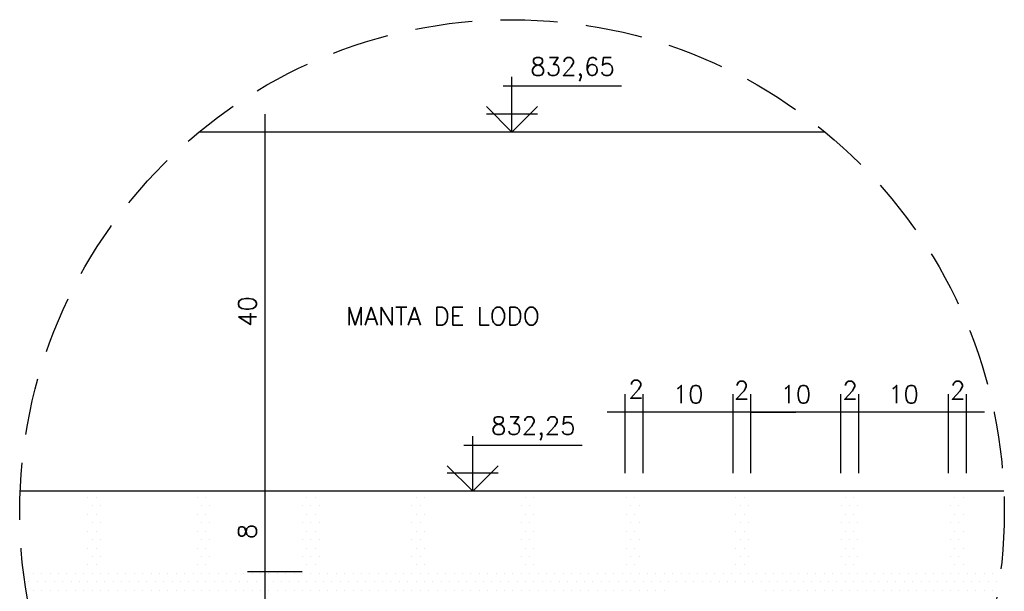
# Model space of a CAD drawing. Extents: x 7166 to 11954, y 4469 to 7025.
# Tile 9 of 9: x 11844 to 11954, y 5061 to 5125. Entities that reach past the tile are written whole.
import ezdxf

# ---------------------------------------------------------------- set-up
doc = ezdxf.new("R2010")
doc.units = 0
doc.header["$LTSCALE"] = 0.1
doc.header["$MEASUREMENT"] = 0
doc.linetypes.add('HIDDEN', pattern=[9.525, 6.35, -3.175])
doc.layers.get('0').update_dxf_attribs({"linetype": 'CONTINUOUS'})
doc.layers.get('DEFPOINTS').update_dxf_attribs({"color": 200, "linetype": 'CONTINUOUS'})
for name, color, linetype in [('CONCRETO', 3, 'CONTINUOUS'), ('DIM', 7, 'CONTINUOUS'), ('ELEVAÇÃO', 2, 'CONTINUOUS'), ('LFINA', 3, 'CONTINUOUS'), ('LIMHATRA', 2, 'HIDDEN'), ('PAREDE4', 3, 'CONTINUOUS'), ('TEXTO', 2, 'CONTINUOUS')]:
    doc.layers.add(name, color=color, linetype=linetype)
doc.styles.add('ROMANS', font='ROMANS.shx')
doc.dimstyles.new('DIM50', dxfattribs={"dimscale": 0, "dimtxt": 10, "dimasz": 20, "dimexe": 10, "dimexo": 10, "dimgap": 2.5, "dimtad": 1, "dimdec": 0, "dimtxsty": 'ROMANS', "dimblk": 'ARCHTICK', "dimblk1": 'DOTSMALL', "dimblk2": 'DOTSMALL', "dimsah": 1, "dimcen": 2.5, "dimdle": 10, "dimclrd": 7, "dimclre": 7, "dimclrt": 2, "dimazin": 3, "dimtfac": 1, "dimtdec": 0, "dimtmove": 0, "dimatfit": 3})

# ---------------------------------------------------------------- blocks, each defined once
blk = doc.blocks.new('*D35')
at = {"color": 7, "linetype": 'BYBLOCK'}
for p, q in [((11965.74, 5217.09), (11965.74, 5225.87)), ((11967.74, 5217.09), (11967.74, 5225.87)), ((11969.74, 5223.87), (11963.74, 5223.87))]:
    blk.add_line(p, q, dxfattribs=at)
at = {"layer": 'DEFPOINTS', "color": 0, "linetype": 'BYBLOCK'}
for p in [(11965.74, 5223.87), (11965.74, 5215.09), (11967.74, 5215.09)]:
    blk.add_point(p, dxfattribs=at)
at = {"color": 2, "linetype": 'BYBLOCK', "insert": (11966.78, 5226.32), "char_height": 2, "attachment_point": 5, "style": 'ROMANS'}
blk.add_mtext('2', dxfattribs=at)
blk = doc.blocks.new('_ARCHTICK')
blk = doc.blocks.new('_DOTSMALL')
blk = doc.blocks.new('*D36')
at = {"color": 7, "linetype": 'BYBLOCK'}
for p, q in [((11955.74, 5217.09), (11955.74, 5225.87)), ((11965.74, 5217.09), (11965.74, 5225.87)), ((11967.74, 5223.87), (11953.74, 5223.87))]:
    blk.add_line(p, q, dxfattribs=at)
at = {"layer": 'DEFPOINTS', "color": 0, "linetype": 'BYBLOCK'}
for p in [(11955.74, 5223.87), (11955.74, 5215.09), (11965.74, 5215.09)]:
    blk.add_point(p, dxfattribs=at)
at = {"color": 2, "linetype": 'BYBLOCK', "insert": (11960.74, 5225.87), "char_height": 2, "attachment_point": 5, "style": 'ROMANS'}
blk.add_mtext('10', dxfattribs=at)
blk = doc.blocks.new('*D37')
at = {"color": 7, "linetype": 'BYBLOCK'}
for p, q in [((11953.74, 5217.09), (11953.74, 5225.87)), ((11955.74, 5217.09), (11955.74, 5225.87)), ((11953.74, 5223.87), (11948.74, 5223.87)), ((11955.74, 5223.87), (11953.74, 5223.87)), ((11955.74, 5223.87), (11953.74, 5223.87)), ((11955.74, 5223.87), (11960.74, 5223.87))]:
    blk.add_line(p, q, dxfattribs=at)
at = {"layer": 'DEFPOINTS', "color": 0, "linetype": 'BYBLOCK'}
for p in [(11953.74, 5223.87), (11953.74, 5215.09), (11955.74, 5215.09)]:
    blk.add_point(p, dxfattribs=at)
at = {"color": 2, "linetype": 'BYBLOCK', "insert": (11954.71, 5226.32), "char_height": 2, "attachment_point": 5, "style": 'ROMANS'}
blk.add_mtext('2', dxfattribs=at)
blk = doc.blocks.new('*D38')
at = {"color": 7, "linetype": 'BYBLOCK'}
for p, q in [((11943.74, 5217.09), (11943.74, 5225.87)), ((11953.74, 5217.09), (11953.74, 5225.87)), ((11955.74, 5223.87), (11941.74, 5223.87))]:
    blk.add_line(p, q, dxfattribs=at)
at = {"layer": 'DEFPOINTS', "color": 0, "linetype": 'BYBLOCK'}
for p in [(11943.74, 5223.87), (11943.74, 5215.09), (11953.74, 5215.09)]:
    blk.add_point(p, dxfattribs=at)
at = {"color": 2, "linetype": 'BYBLOCK', "insert": (11948.74, 5225.87), "char_height": 2, "attachment_point": 5, "style": 'ROMANS'}
blk.add_mtext('10', dxfattribs=at)
blk = doc.blocks.new('*D39')
at = {"color": 7, "linetype": 'BYBLOCK'}
for p, q in [((11941.74, 5217.09), (11941.74, 5225.87)), ((11943.74, 5217.09), (11943.74, 5225.87)), ((11945.74, 5223.87), (11939.74, 5223.87))]:
    blk.add_line(p, q, dxfattribs=at)
at = {"layer": 'DEFPOINTS', "color": 0, "linetype": 'BYBLOCK'}
for p in [(11941.74, 5223.87), (11941.74, 5215.09), (11943.74, 5215.09)]:
    blk.add_point(p, dxfattribs=at)
at = {"color": 2, "linetype": 'BYBLOCK', "insert": (11942.94, 5226.44), "char_height": 2, "attachment_point": 5, "style": 'ROMANS'}
blk.add_mtext('2', dxfattribs=at)
blk = doc.blocks.new('*D40')
at = {"color": 7, "linetype": 'BYBLOCK'}
for p, q in [((11965.74, 5217.09), (11965.74, 5225.87)), ((11967.74, 5217.09), (11967.74, 5225.87)), ((11969.74, 5223.87), (11963.74, 5223.87))]:
    blk.add_line(p, q, dxfattribs=at)
at = {"layer": 'DEFPOINTS', "color": 0, "linetype": 'BYBLOCK'}
for p in [(11965.74, 5223.87), (11965.74, 5215.09), (11967.74, 5215.09)]:
    blk.add_point(p, dxfattribs=at)
at = {"color": 2, "linetype": 'BYBLOCK', "insert": (11966.78, 5226.32), "char_height": 2, "attachment_point": 5, "style": 'ROMANS'}
blk.add_mtext('2', dxfattribs=at)
blk = doc.blocks.new('*D41')
at = {"color": 7, "linetype": 'BYBLOCK'}
for p, q in [((11955.74, 5217.09), (11955.74, 5225.87)), ((11965.74, 5217.09), (11965.74, 5225.87)), ((11967.74, 5223.87), (11953.74, 5223.87))]:
    blk.add_line(p, q, dxfattribs=at)
at = {"layer": 'DEFPOINTS', "color": 0, "linetype": 'BYBLOCK'}
for p in [(11955.74, 5223.87), (11955.74, 5215.09), (11965.74, 5215.09)]:
    blk.add_point(p, dxfattribs=at)
at = {"color": 2, "linetype": 'BYBLOCK', "insert": (11960.74, 5225.87), "char_height": 2, "attachment_point": 5, "style": 'ROMANS'}
blk.add_mtext('10', dxfattribs=at)

msp = doc.modelspace()

# ---------------------------------------------------------------- linework, layer by layer
at = {"layer": 'CONCRETO', "color": 50}
for p, q in [((11852.08, 5071.33), (11852.08, 5071.33)), ((11853.01, 5071.33), (11853.01, 5071.33)), ((11864.26, 5071.33), (11864.26, 5071.33)), ((11865.2, 5071.33), (11865.2, 5071.33)), ((11876.45, 5071.33), (11876.45, 5071.33)), ((11877.39, 5071.33), (11877.39, 5071.33)), ((11888.64, 5071.33), (11888.64, 5071.33)), ((11889.58, 5071.33), (11889.58, 5071.33)), ((11900.83, 5071.33), (11900.83, 5071.33)), ((11901.76, 5071.33), (11901.76, 5071.33)), ((11912.08, 5071.33), (11912.08, 5071.33)), ((11913.01, 5071.33), (11913.01, 5071.33)), ((11924.26, 5071.33), (11924.26, 5071.33)), ((11925.2, 5071.33), (11925.2, 5071.33)), ((11936.45, 5071.33), (11936.45, 5071.33)), ((11937.39, 5071.33), (11937.39, 5071.33)), ((11948.64, 5071.33), (11948.64, 5071.33)), ((11949.58, 5071.33), (11949.58, 5071.33)), ((11852.54, 5070.39), (11852.54, 5070.39)), ((11853.48, 5070.39), (11853.48, 5070.39)), ((11864.73, 5070.39), (11864.73, 5070.39)), ((11865.67, 5070.39), (11865.67, 5070.39)), ((11875.98, 5070.39), (11875.98, 5070.39)), ((11876.92, 5070.39), (11876.92, 5070.39)), ((11877.86, 5070.39), (11877.86, 5070.39)), ((11888.17, 5070.39), (11888.17, 5070.39)), ((11889.11, 5070.39), (11889.11, 5070.39)), ((11900.36, 5070.39), (11900.36, 5070.39)), ((11901.29, 5070.39), (11901.29, 5070.39)), ((11912.54, 5070.39), (11912.54, 5070.39)), ((11913.48, 5070.39), (11913.48, 5070.39)), ((11924.73, 5070.39), (11924.73, 5070.39)), ((11925.67, 5070.39), (11925.67, 5070.39)), ((11935.98, 5070.39), (11935.98, 5070.39)), ((11936.92, 5070.39), (11936.92, 5070.39)), ((11937.86, 5070.39), (11937.86, 5070.39)), ((11948.17, 5070.39), (11948.17, 5070.39)), ((11949.11, 5070.39), (11949.11, 5070.39)), ((11852.08, 5069.45), (11852.08, 5069.45)), ((11853.01, 5069.45), (11853.01, 5069.45)), ((11864.26, 5069.45), (11864.26, 5069.45)), ((11865.2, 5069.45), (11865.2, 5069.45)), ((11876.45, 5069.45), (11876.45, 5069.45)), ((11877.39, 5069.45), (11877.39, 5069.45)), ((11888.64, 5069.45), (11888.64, 5069.45)), ((11889.58, 5069.45), (11889.58, 5069.45)), ((11900.83, 5069.45), (11900.83, 5069.45)), ((11901.76, 5069.45), (11901.76, 5069.45)), ((11912.08, 5069.45), (11912.08, 5069.45)), ((11913.01, 5069.45), (11913.01, 5069.45)), ((11924.26, 5069.45), (11924.26, 5069.45)), ((11925.2, 5069.45), (11925.2, 5069.45)), ((11936.45, 5069.45), (11936.45, 5069.45)), ((11937.39, 5069.45), (11937.39, 5069.45)), ((11948.64, 5069.45), (11948.64, 5069.45)), ((11949.58, 5069.45), (11949.58, 5069.45)), ((11852.08, 5067.58), (11852.08, 5067.58)), ((11852.54, 5068.52), (11852.54, 5068.52)), ((11853.01, 5067.58), (11853.01, 5067.58)), ((11853.48, 5068.52), (11853.48, 5068.52)), ((11864.26, 5067.58), (11864.26, 5067.58)), ((11864.73, 5068.52), (11864.73, 5068.52)), ((11865.2, 5067.58), (11865.2, 5067.58)), ((11865.67, 5068.52), (11865.67, 5068.52)), ((11875.98, 5068.52), (11875.98, 5068.52)), ((11876.45, 5067.58), (11876.45, 5067.58)), ((11876.92, 5068.52), (11876.92, 5068.52)), ((11877.39, 5067.58), (11877.39, 5067.58)), ((11877.86, 5068.52), (11877.86, 5068.52)), ((11888.17, 5068.52), (11888.17, 5068.52)), ((11888.64, 5067.58), (11888.64, 5067.58)), ((11889.11, 5068.52), (11889.11, 5068.52)), ((11889.58, 5067.58), (11889.58, 5067.58)), ((11900.36, 5068.52), (11900.36, 5068.52)), ((11900.83, 5067.58), (11900.83, 5067.58)), ((11901.29, 5068.52), (11901.29, 5068.52)), ((11901.76, 5067.58), (11901.76, 5067.58)), ((11912.08, 5067.58), (11912.08, 5067.58)), ((11912.54, 5068.52), (11912.54, 5068.52)), ((11913.01, 5067.58), (11913.01, 5067.58)), ((11913.48, 5068.52), (11913.48, 5068.52)), ((11924.26, 5067.58), (11924.26, 5067.58)), ((11924.73, 5068.52), (11924.73, 5068.52)), ((11925.2, 5067.58), (11925.2, 5067.58)), ((11925.67, 5068.52), (11925.67, 5068.52)), ((11935.98, 5068.52), (11935.98, 5068.52)), ((11936.45, 5067.58), (11936.45, 5067.58)), ((11936.92, 5068.52), (11936.92, 5068.52)), ((11937.39, 5067.58), (11937.39, 5067.58)), ((11937.86, 5068.52), (11937.86, 5068.52)), ((11948.17, 5068.52), (11948.17, 5068.52)), ((11948.64, 5067.58), (11948.64, 5067.58)), ((11949.11, 5068.52), (11949.11, 5068.52)), ((11949.58, 5067.58), (11949.58, 5067.58)), ((11852.54, 5066.64), (11852.54, 5066.64)), ((11853.48, 5066.64), (11853.48, 5066.64)), ((11864.73, 5066.64), (11864.73, 5066.64)), ((11865.67, 5066.64), (11865.67, 5066.64)), ((11875.98, 5066.64), (11875.98, 5066.64)), ((11876.92, 5066.64), (11876.92, 5066.64)), ((11877.86, 5066.64), (11877.86, 5066.64)), ((11888.17, 5066.64), (11888.17, 5066.64)), ((11889.11, 5066.64), (11889.11, 5066.64)), ((11900.36, 5066.64), (11900.36, 5066.64)), ((11901.29, 5066.64), (11901.29, 5066.64)), ((11912.54, 5066.64), (11912.54, 5066.64)), ((11913.48, 5066.64), (11913.48, 5066.64)), ((11924.73, 5066.64), (11924.73, 5066.64)), ((11925.67, 5066.64), (11925.67, 5066.64)), ((11935.98, 5066.64), (11935.98, 5066.64)), ((11936.92, 5066.64), (11936.92, 5066.64)), ((11937.86, 5066.64), (11937.86, 5066.64)), ((11948.17, 5066.64), (11948.17, 5066.64)), ((11949.11, 5066.64), (11949.11, 5066.64)), ((11852.08, 5065.7), (11852.08, 5065.7)), ((11853.01, 5065.7), (11853.01, 5065.7)), ((11864.26, 5065.7), (11864.26, 5065.7)), ((11865.2, 5065.7), (11865.2, 5065.7)), ((11876.45, 5065.7), (11876.45, 5065.7)), ((11877.39, 5065.7), (11877.39, 5065.7)), ((11888.64, 5065.7), (11888.64, 5065.7)), ((11889.58, 5065.7), (11889.58, 5065.7)), ((11900.83, 5065.7), (11900.83, 5065.7)), ((11901.76, 5065.7), (11901.76, 5065.7)), ((11912.08, 5065.7), (11912.08, 5065.7)), ((11913.01, 5065.7), (11913.01, 5065.7)), ((11924.26, 5065.7), (11924.26, 5065.7)), ((11925.2, 5065.7), (11925.2, 5065.7)), ((11936.45, 5065.7), (11936.45, 5065.7)), ((11937.39, 5065.7), (11937.39, 5065.7)), ((11948.64, 5065.7), (11948.64, 5065.7)), ((11949.58, 5065.7), (11949.58, 5065.7)), ((11852.54, 5064.77), (11852.54, 5064.77)), ((11853.48, 5064.77), (11853.48, 5064.77)), ((11864.73, 5064.77), (11864.73, 5064.77)), ((11865.67, 5064.77), (11865.67, 5064.77)), ((11875.98, 5064.77), (11875.98, 5064.77)), ((11876.92, 5064.77), (11876.92, 5064.77)), ((11877.86, 5064.77), (11877.86, 5064.77)), ((11888.17, 5064.77), (11888.17, 5064.77)), ((11889.11, 5064.77), (11889.11, 5064.77)), ((11900.36, 5064.77), (11900.36, 5064.77)), ((11901.29, 5064.77), (11901.29, 5064.77)), ((11912.54, 5064.77), (11912.54, 5064.77)), ((11913.48, 5064.77), (11913.48, 5064.77)), ((11924.73, 5064.77), (11924.73, 5064.77)), ((11925.67, 5064.77), (11925.67, 5064.77)), ((11935.98, 5064.77), (11935.98, 5064.77)), ((11936.92, 5064.77), (11936.92, 5064.77)), ((11937.86, 5064.77), (11937.86, 5064.77)), ((11948.17, 5064.77), (11948.17, 5064.77)), ((11949.11, 5064.77), (11949.11, 5064.77)), ((11852.08, 5063.83), (11852.08, 5063.83)), ((11853.01, 5063.83), (11853.01, 5063.83)), ((11864.26, 5063.83), (11864.26, 5063.83)), ((11865.2, 5063.83), (11865.2, 5063.83)), ((11876.45, 5063.83), (11876.45, 5063.83)), ((11877.39, 5063.83), (11877.39, 5063.83)), ((11888.64, 5063.83), (11888.64, 5063.83)), ((11889.58, 5063.83), (11889.58, 5063.83)), ((11900.83, 5063.83), (11900.83, 5063.83)), ((11901.76, 5063.83), (11901.76, 5063.83)), ((11912.08, 5063.83), (11912.08, 5063.83)), ((11913.01, 5063.83), (11913.01, 5063.83)), ((11924.26, 5063.83), (11924.26, 5063.83)), ((11925.2, 5063.83), (11925.2, 5063.83)), ((11936.45, 5063.83), (11936.45, 5063.83)), ((11937.39, 5063.83), (11937.39, 5063.83)), ((11948.64, 5063.83), (11948.64, 5063.83)), ((11949.58, 5063.83), (11949.58, 5063.83)), ((11845.04, 5062.89), (11845.04, 5062.89)), ((11845.98, 5062.89), (11845.98, 5062.89)), ((11846.92, 5062.89), (11846.92, 5062.89)), ((11847.86, 5062.89), (11847.86, 5062.89)), ((11848.79, 5062.89), (11848.79, 5062.89)), ((11849.73, 5062.89), (11849.73, 5062.89)), ((11850.67, 5062.89), (11850.67, 5062.89)), ((11851.61, 5062.89), (11851.61, 5062.89)), ((11852.54, 5062.89), (11852.54, 5062.89)), ((11853.48, 5062.89), (11853.48, 5062.89)), ((11854.42, 5062.89), (11854.42, 5062.89)), ((11855.36, 5062.89), (11855.36, 5062.89)), ((11856.29, 5062.89), (11856.29, 5062.89)), ((11857.23, 5062.89), (11857.23, 5062.89)), ((11858.17, 5062.89), (11858.17, 5062.89)), ((11859.11, 5062.89), (11859.11, 5062.89)), ((11860.04, 5062.89), (11860.04, 5062.89)), ((11860.98, 5062.89), (11860.98, 5062.89)), ((11861.92, 5062.89), (11861.92, 5062.89)), ((11862.86, 5062.89), (11862.86, 5062.89)), ((11863.79, 5062.89), (11863.79, 5062.89)), ((11864.73, 5062.89), (11864.73, 5062.89)), ((11865.67, 5062.89), (11865.67, 5062.89)), ((11866.61, 5062.89), (11866.61, 5062.89)), ((11867.54, 5062.89), (11867.54, 5062.89)), ((11868.48, 5062.89), (11868.48, 5062.89)), ((11869.42, 5062.89), (11869.42, 5062.89)), ((11870.36, 5062.89), (11870.36, 5062.89)), ((11871.29, 5062.89), (11871.29, 5062.89)), ((11872.23, 5062.89), (11872.23, 5062.89)), ((11873.17, 5062.89), (11873.17, 5062.89)), ((11874.11, 5062.89), (11874.11, 5062.89)), ((11875.04, 5062.89), (11875.04, 5062.89)), ((11875.98, 5062.89), (11875.98, 5062.89)), ((11876.92, 5062.89), (11876.92, 5062.89)), ((11877.86, 5062.89), (11877.86, 5062.89)), ((11878.79, 5062.89), (11878.79, 5062.89)), ((11879.73, 5062.89), (11879.73, 5062.89)), ((11880.67, 5062.89), (11880.67, 5062.89)), ((11881.61, 5062.89), (11881.61, 5062.89)), ((11882.54, 5062.89), (11882.54, 5062.89)), ((11883.48, 5062.89), (11883.48, 5062.89)), ((11884.42, 5062.89), (11884.42, 5062.89)), ((11885.36, 5062.89), (11885.36, 5062.89)), ((11886.29, 5062.89), (11886.29, 5062.89)), ((11887.23, 5062.89), (11887.23, 5062.89)), ((11888.17, 5062.89), (11888.17, 5062.89)), ((11889.11, 5062.89), (11889.11, 5062.89)), ((11890.04, 5062.89), (11890.04, 5062.89)), ((11890.98, 5062.89), (11890.98, 5062.89)), ((11891.92, 5062.89), (11891.92, 5062.89)), ((11892.86, 5062.89), (11892.86, 5062.89)), ((11893.79, 5062.89), (11893.79, 5062.89)), ((11894.73, 5062.89), (11894.73, 5062.89)), ((11895.67, 5062.89), (11895.67, 5062.89)), ((11896.61, 5062.89), (11896.61, 5062.89)), ((11897.54, 5062.89), (11897.54, 5062.89)), ((11898.48, 5062.89), (11898.48, 5062.89)), ((11899.42, 5062.89), (11899.42, 5062.89)), ((11900.36, 5062.89), (11900.36, 5062.89)), ((11901.29, 5062.89), (11901.29, 5062.89)), ((11902.23, 5062.89), (11902.23, 5062.89)), ((11903.17, 5062.89), (11903.17, 5062.89)), ((11904.11, 5062.89), (11904.11, 5062.89)), ((11905.04, 5062.89), (11905.04, 5062.89)), ((11905.98, 5062.89), (11905.98, 5062.89)), ((11906.92, 5062.89), (11906.92, 5062.89)), ((11907.86, 5062.89), (11907.86, 5062.89)), ((11908.79, 5062.89), (11908.79, 5062.89)), ((11909.73, 5062.89), (11909.73, 5062.89)), ((11910.67, 5062.89), (11910.67, 5062.89)), ((11911.61, 5062.89), (11911.61, 5062.89)), ((11912.54, 5062.89), (11912.54, 5062.89)), ((11913.48, 5062.89), (11913.48, 5062.89)), ((11914.42, 5062.89), (11914.42, 5062.89)), ((11915.36, 5062.89), (11915.36, 5062.89)), ((11916.29, 5062.89), (11916.29, 5062.89)), ((11917.23, 5062.89), (11917.23, 5062.89)), ((11918.17, 5062.89), (11918.17, 5062.89)), ((11919.11, 5062.89), (11919.11, 5062.89)), ((11920.04, 5062.89), (11920.04, 5062.89)), ((11920.98, 5062.89), (11920.98, 5062.89)), ((11921.92, 5062.89), (11921.92, 5062.89)), ((11922.86, 5062.89), (11922.86, 5062.89)), ((11923.79, 5062.89), (11923.79, 5062.89)), ((11924.73, 5062.89), (11924.73, 5062.89)), ((11925.67, 5062.89), (11925.67, 5062.89)), ((11926.61, 5062.89), (11926.61, 5062.89)), ((11927.54, 5062.89), (11927.54, 5062.89)), ((11928.48, 5062.89), (11928.48, 5062.89)), ((11929.42, 5062.89), (11929.42, 5062.89)), ((11930.36, 5062.89), (11930.36, 5062.89)), ((11931.29, 5062.89), (11931.29, 5062.89)), ((11932.23, 5062.89), (11932.23, 5062.89)), ((11933.17, 5062.89), (11933.17, 5062.89)), ((11934.11, 5062.89), (11934.11, 5062.89)), ((11935.04, 5062.89), (11935.04, 5062.89)), ((11935.98, 5062.89), (11935.98, 5062.89)), ((11936.92, 5062.89), (11936.92, 5062.89)), ((11937.86, 5062.89), (11937.86, 5062.89)), ((11938.79, 5062.89), (11938.79, 5062.89)), ((11939.73, 5062.89), (11939.73, 5062.89)), ((11940.67, 5062.89), (11940.67, 5062.89)), ((11941.61, 5062.89), (11941.61, 5062.89)), ((11942.54, 5062.89), (11942.54, 5062.89)), ((11943.48, 5062.89), (11943.48, 5062.89)), ((11944.42, 5062.89), (11944.42, 5062.89)), ((11945.36, 5062.89), (11945.36, 5062.89)), ((11946.29, 5062.89), (11946.29, 5062.89)), ((11947.23, 5062.89), (11947.23, 5062.89)), ((11948.17, 5062.89), (11948.17, 5062.89)), ((11949.11, 5062.89), (11949.11, 5062.89)), ((11950.04, 5062.89), (11950.04, 5062.89)), ((11950.98, 5062.89), (11950.98, 5062.89)), ((11951.92, 5062.89), (11951.92, 5062.89)), ((11952.86, 5062.89), (11952.86, 5062.89)), ((11845.51, 5061.95), (11845.51, 5061.95)), ((11845.98, 5061.02), (11845.98, 5061.02)), ((11846.45, 5061.95), (11846.45, 5061.95)), ((11846.92, 5061.02), (11846.92, 5061.02)), ((11847.39, 5061.95), (11847.39, 5061.95)), ((11847.86, 5061.02), (11847.86, 5061.02)), ((11848.33, 5061.95), (11848.33, 5061.95)), ((11848.79, 5061.02), (11848.79, 5061.02)), ((11849.26, 5061.95), (11849.26, 5061.95)), ((11849.73, 5061.02), (11849.73, 5061.02)), ((11850.2, 5061.95), (11850.2, 5061.95)), ((11850.67, 5061.02), (11850.67, 5061.02)), ((11851.14, 5061.95), (11851.14, 5061.95)), ((11851.61, 5061.02), (11851.61, 5061.02)), ((11852.08, 5061.95), (11852.08, 5061.95)), ((11852.54, 5061.02), (11852.54, 5061.02)), ((11853.01, 5061.95), (11853.01, 5061.95)), ((11853.48, 5061.02), (11853.48, 5061.02)), ((11853.95, 5061.95), (11853.95, 5061.95)), ((11854.42, 5061.02), (11854.42, 5061.02)), ((11854.89, 5061.95), (11854.89, 5061.95)), ((11855.36, 5061.02), (11855.36, 5061.02)), ((11855.83, 5061.95), (11855.83, 5061.95)), ((11856.29, 5061.02), (11856.29, 5061.02)), ((11856.76, 5061.95), (11856.76, 5061.95)), ((11857.23, 5061.02), (11857.23, 5061.02)), ((11857.7, 5061.95), (11857.7, 5061.95)), ((11858.17, 5061.02), (11858.17, 5061.02)), ((11858.64, 5061.95), (11858.64, 5061.95)), ((11859.11, 5061.02), (11859.11, 5061.02)), ((11859.58, 5061.95), (11859.58, 5061.95)), ((11860.04, 5061.02), (11860.04, 5061.02)), ((11860.51, 5061.95), (11860.51, 5061.95)), ((11860.98, 5061.02), (11860.98, 5061.02)), ((11861.45, 5061.95), (11861.45, 5061.95)), ((11861.92, 5061.02), (11861.92, 5061.02)), ((11862.39, 5061.95), (11862.39, 5061.95)), ((11862.86, 5061.02), (11862.86, 5061.02)), ((11863.33, 5061.95), (11863.33, 5061.95)), ((11863.79, 5061.02), (11863.79, 5061.02)), ((11864.26, 5061.95), (11864.26, 5061.95)), ((11864.73, 5061.02), (11864.73, 5061.02)), ((11865.2, 5061.95), (11865.2, 5061.95)), ((11865.67, 5061.02), (11865.67, 5061.02)), ((11866.14, 5061.95), (11866.14, 5061.95)), ((11866.61, 5061.02), (11866.61, 5061.02)), ((11867.08, 5061.95), (11867.08, 5061.95)), ((11867.54, 5061.02), (11867.54, 5061.02)), ((11868.01, 5061.95), (11868.01, 5061.95)), ((11868.48, 5061.02), (11868.48, 5061.02)), ((11868.95, 5061.95), (11868.95, 5061.95)), ((11869.42, 5061.02), (11869.42, 5061.02)), ((11869.89, 5061.95), (11869.89, 5061.95)), ((11870.36, 5061.02), (11870.36, 5061.02)), ((11870.83, 5061.95), (11870.83, 5061.95)), ((11871.29, 5061.02), (11871.29, 5061.02)), ((11871.76, 5061.95), (11871.76, 5061.95)), ((11872.23, 5061.02), (11872.23, 5061.02)), ((11872.7, 5061.95), (11872.7, 5061.95)), ((11873.17, 5061.02), (11873.17, 5061.02)), ((11873.64, 5061.95), (11873.64, 5061.95)), ((11874.11, 5061.02), (11874.11, 5061.02)), ((11874.58, 5061.95), (11874.58, 5061.95)), ((11875.04, 5061.02), (11875.04, 5061.02)), ((11875.51, 5061.95), (11875.51, 5061.95)), ((11875.98, 5061.02), (11875.98, 5061.02)), ((11876.45, 5061.95), (11876.45, 5061.95)), ((11876.92, 5061.02), (11876.92, 5061.02)), ((11877.39, 5061.95), (11877.39, 5061.95)), ((11877.86, 5061.02), (11877.86, 5061.02)), ((11878.33, 5061.95), (11878.33, 5061.95)), ((11878.79, 5061.02), (11878.79, 5061.02)), ((11879.26, 5061.95), (11879.26, 5061.95)), ((11879.73, 5061.02), (11879.73, 5061.02)), ((11880.2, 5061.95), (11880.2, 5061.95)), ((11880.67, 5061.02), (11880.67, 5061.02)), ((11881.14, 5061.95), (11881.14, 5061.95)), ((11881.61, 5061.02), (11881.61, 5061.02)), ((11882.08, 5061.95), (11882.08, 5061.95)), ((11882.54, 5061.02), (11882.54, 5061.02)), ((11883.01, 5061.95), (11883.01, 5061.95)), ((11883.48, 5061.02), (11883.48, 5061.02)), ((11883.95, 5061.95), (11883.95, 5061.95)), ((11884.42, 5061.02), (11884.42, 5061.02)), ((11884.89, 5061.95), (11884.89, 5061.95)), ((11885.36, 5061.02), (11885.36, 5061.02)), ((11885.83, 5061.95), (11885.83, 5061.95)), ((11886.29, 5061.02), (11886.29, 5061.02)), ((11886.76, 5061.95), (11886.76, 5061.95)), ((11887.23, 5061.02), (11887.23, 5061.02)), ((11887.7, 5061.95), (11887.7, 5061.95)), ((11888.17, 5061.02), (11888.17, 5061.02)), ((11888.64, 5061.95), (11888.64, 5061.95)), ((11889.11, 5061.02), (11889.11, 5061.02)), ((11889.58, 5061.95), (11889.58, 5061.95)), ((11890.04, 5061.02), (11890.04, 5061.02)), ((11890.51, 5061.95), (11890.51, 5061.95)), ((11890.98, 5061.02), (11890.98, 5061.02)), ((11891.45, 5061.95), (11891.45, 5061.95)), ((11891.92, 5061.02), (11891.92, 5061.02)), ((11892.39, 5061.95), (11892.39, 5061.95)), ((11892.86, 5061.02), (11892.86, 5061.02)), ((11893.33, 5061.95), (11893.33, 5061.95)), ((11893.79, 5061.02), (11893.79, 5061.02)), ((11894.26, 5061.95), (11894.26, 5061.95)), ((11894.73, 5061.02), (11894.73, 5061.02)), ((11895.2, 5061.95), (11895.2, 5061.95)), ((11895.67, 5061.02), (11895.67, 5061.02)), ((11896.14, 5061.95), (11896.14, 5061.95)), ((11896.61, 5061.02), (11896.61, 5061.02)), ((11897.08, 5061.95), (11897.08, 5061.95)), ((11897.54, 5061.02), (11897.54, 5061.02)), ((11898.01, 5061.95), (11898.01, 5061.95)), ((11898.48, 5061.02), (11898.48, 5061.02)), ((11898.95, 5061.95), (11898.95, 5061.95)), ((11899.42, 5061.02), (11899.42, 5061.02)), ((11899.89, 5061.95), (11899.89, 5061.95)), ((11900.36, 5061.02), (11900.36, 5061.02)), ((11900.83, 5061.95), (11900.83, 5061.95)), ((11901.29, 5061.02), (11901.29, 5061.02)), ((11901.76, 5061.95), (11901.76, 5061.95)), ((11902.23, 5061.02), (11902.23, 5061.02)), ((11902.7, 5061.95), (11902.7, 5061.95)), ((11903.17, 5061.02), (11903.17, 5061.02)), ((11903.64, 5061.95), (11903.64, 5061.95)), ((11904.11, 5061.02), (11904.11, 5061.02)), ((11904.58, 5061.95), (11904.58, 5061.95)), ((11905.04, 5061.02), (11905.04, 5061.02)), ((11905.51, 5061.95), (11905.51, 5061.95)), ((11905.98, 5061.02), (11905.98, 5061.02)), ((11906.45, 5061.95), (11906.45, 5061.95)), ((11906.92, 5061.02), (11906.92, 5061.02)), ((11907.39, 5061.95), (11907.39, 5061.95)), ((11907.86, 5061.02), (11907.86, 5061.02)), ((11908.33, 5061.95), (11908.33, 5061.95)), ((11908.79, 5061.02), (11908.79, 5061.02)), ((11909.26, 5061.95), (11909.26, 5061.95)), ((11909.73, 5061.02), (11909.73, 5061.02)), ((11910.2, 5061.95), (11910.2, 5061.95)), ((11910.67, 5061.02), (11910.67, 5061.02)), ((11911.14, 5061.95), (11911.14, 5061.95)), ((11911.61, 5061.02), (11911.61, 5061.02)), ((11912.08, 5061.95), (11912.08, 5061.95)), ((11912.54, 5061.02), (11912.54, 5061.02)), ((11913.01, 5061.95), (11913.01, 5061.95)), ((11913.48, 5061.02), (11913.48, 5061.02)), ((11913.95, 5061.95), (11913.95, 5061.95)), ((11914.42, 5061.02), (11914.42, 5061.02)), ((11914.89, 5061.95), (11914.89, 5061.95)), ((11915.36, 5061.02), (11915.36, 5061.02)), ((11915.83, 5061.95), (11915.83, 5061.95)), ((11916.29, 5061.02), (11916.29, 5061.02)), ((11916.76, 5061.95), (11916.76, 5061.95)), ((11917.7, 5061.95), (11917.7, 5061.95)), ((11918.64, 5061.95), (11918.64, 5061.95)), ((11919.58, 5061.95), (11919.58, 5061.95)), ((11920.51, 5061.95), (11920.51, 5061.95)), ((11921.45, 5061.95), (11921.45, 5061.95)), ((11922.39, 5061.95), (11922.39, 5061.95)), ((11923.33, 5061.95), (11923.33, 5061.95)), ((11924.26, 5061.95), (11924.26, 5061.95)), ((11925.2, 5061.95), (11925.2, 5061.95)), ((11926.14, 5061.95), (11926.14, 5061.95)), ((11927.08, 5061.95), (11927.08, 5061.95)), ((11927.54, 5061.02), (11927.54, 5061.02)), ((11928.01, 5061.95), (11928.01, 5061.95)), ((11928.48, 5061.02), (11928.48, 5061.02)), ((11928.95, 5061.95), (11928.95, 5061.95)), ((11929.42, 5061.02), (11929.42, 5061.02)), ((11929.89, 5061.95), (11929.89, 5061.95)), ((11930.36, 5061.02), (11930.36, 5061.02)), ((11930.83, 5061.95), (11930.83, 5061.95)), ((11931.29, 5061.02), (11931.29, 5061.02)), ((11931.76, 5061.95), (11931.76, 5061.95)), ((11932.23, 5061.02), (11932.23, 5061.02)), ((11932.7, 5061.95), (11932.7, 5061.95)), ((11933.17, 5061.02), (11933.17, 5061.02)), ((11933.64, 5061.95), (11933.64, 5061.95)), ((11934.11, 5061.02), (11934.11, 5061.02)), ((11934.58, 5061.95), (11934.58, 5061.95)), ((11935.04, 5061.02), (11935.04, 5061.02)), ((11935.51, 5061.95), (11935.51, 5061.95)), ((11935.98, 5061.02), (11935.98, 5061.02)), ((11936.45, 5061.95), (11936.45, 5061.95)), ((11936.92, 5061.02), (11936.92, 5061.02)), ((11937.39, 5061.95), (11937.39, 5061.95)), ((11937.86, 5061.02), (11937.86, 5061.02)), ((11938.33, 5061.95), (11938.33, 5061.95)), ((11938.79, 5061.02), (11938.79, 5061.02)), ((11939.26, 5061.95), (11939.26, 5061.95)), ((11939.73, 5061.02), (11939.73, 5061.02)), ((11940.2, 5061.95), (11940.2, 5061.95)), ((11940.67, 5061.02), (11940.67, 5061.02)), ((11941.14, 5061.95), (11941.14, 5061.95)), ((11941.61, 5061.02), (11941.61, 5061.02)), ((11942.08, 5061.95), (11942.08, 5061.95)), ((11942.54, 5061.02), (11942.54, 5061.02)), ((11943.01, 5061.95), (11943.01, 5061.95)), ((11943.48, 5061.02), (11943.48, 5061.02)), ((11943.95, 5061.95), (11943.95, 5061.95)), ((11944.42, 5061.02), (11944.42, 5061.02)), ((11944.89, 5061.95), (11944.89, 5061.95)), ((11945.36, 5061.02), (11945.36, 5061.02)), ((11945.83, 5061.95), (11945.83, 5061.95)), ((11946.29, 5061.02), (11946.29, 5061.02)), ((11946.76, 5061.95), (11946.76, 5061.95)), ((11947.23, 5061.02), (11947.23, 5061.02)), ((11947.7, 5061.95), (11947.7, 5061.95)), ((11948.17, 5061.02), (11948.17, 5061.02)), ((11948.64, 5061.95), (11948.64, 5061.95)), ((11949.11, 5061.02), (11949.11, 5061.02)), ((11949.58, 5061.95), (11949.58, 5061.95)), ((11950.04, 5061.02), (11950.04, 5061.02)), ((11950.51, 5061.95), (11950.51, 5061.95)), ((11950.98, 5061.02), (11950.98, 5061.02)), ((11951.45, 5061.95), (11951.45, 5061.95)), ((11951.92, 5061.02), (11951.92, 5061.02)), ((11952.39, 5061.95), (11952.39, 5061.95)), ((11952.86, 5061.02), (11952.86, 5061.02)), ((11953.33, 5061.95), (11953.33, 5061.95))]:
    msp.add_line(p, q, dxfattribs=at)
at = {"layer": 'DIM', "color": 7}
for p, q in [((11871.84, 5070.04), (11871.84, 5114.04)), ((11897.32, 5112.04), (11869.84, 5112.04)), ((11871.84, 5061.04), (11871.84, 5074.04)), ((11873.94, 5072.04), (11869.84, 5072.04)), ((11873.94, 5072.04), (11869.84, 5072.04)), ((11871.84, 5051.04), (11871.84, 5065.04)), ((11875.94, 5063.04), (11869.84, 5063.04)), ((11875.94, 5063.04), (11869.84, 5063.04))]:
    msp.add_line(p, q, dxfattribs=at)
at = {"layer": 'ELEVAÇÃO', "color": 3, "linetype": 'CONTINUOUS'}
for p, q in [((11899.32, 5112.04), (11899.32, 5118.17)), ((11898.32, 5117.17), (11911.53, 5117.17)), ((11899.32, 5112.04), (11896.49, 5114.87)), ((11899.32, 5112.04), (11902.15, 5114.87)), ((11896.49, 5114.07), (11902.15, 5114.07)), ((11894.94, 5072.04), (11894.94, 5078.17)), ((11893.94, 5077.17), (11907.15, 5077.17)), ((11894.94, 5072.04), (11892.11, 5074.87)), ((11892.11, 5074.07), (11897.77, 5074.07)), ((11894.94, 5072.04), (11897.77, 5074.87))]:
    msp.add_line(p, q, dxfattribs=at)
at = {"layer": 'LFINA'}
msp.add_line((11934.18, 5112.04), (11864.46, 5112.04), dxfattribs=at)
at = {"layer": 'LIMHATRA', "color": 4, "ltscale": 10}
msp.add_circle((11899.32, 5069.71), 54.84, dxfattribs=at)
at = {"layer": 'PAREDE4', "color": 9}
msp.add_line((11954.11, 5072.04), (11844.53, 5072.04), dxfattribs=at)

# ---------------------------------------------------------------- texts
at = {"layer": 'DIM', "color": 2, "char_height": 2, "attachment_point": 5, "rotation": 90, "style": 'ROMANS'}
for s, insert in [('40', (11869.84, 5092.04)), ('8', (11869.84, 5067.54))]:
    msp.add_mtext(s, dxfattribs=dict(at, insert=insert))
at = {"layer": 'TEXTO', "style": 'ROMANS'}
for s, p in [('832,65', (11901.36, 5118.33)), ('MANTA DE LODO', (11880.82, 5090.53)), ('832,25', (11896.98, 5078.33))]:
    msp.add_text(s, height=2, rotation=0, dxfattribs=at).set_placement(p)

# ---------------------------------------------------------------- dimensions: what is measured, and where the dimension line sits
at = {"layer": 'DIM'}
for base, p1, p2, picture, middle, set_off in [((11911.94, 5080.82), (11913.94, 5072.04), (11911.94, 5072.04), '*D39', (11913.14, 5083.39), (-29.8, -143.05)), ((11923.94, 5080.82), (11925.94, 5072.04), (11923.94, 5072.04), '*D37', (11924.91, 5083.27), (-29.8, -143.05)), ((11935.94, 5080.82), (11937.94, 5072.04), (11935.94, 5072.04), '*D35', (11936.98, 5083.27), (-29.8, -143.05)), ((11947.94, 5080.82), (11949.94, 5072.04), (11947.94, 5072.04), '*D40', (11948.98, 5083.27), (-17.8, -143.05))]:
    dim = msp.add_linear_dim(base=base, p1=p1, p2=p2, dimstyle='DIM50', override={"dimscale": 1, "dimtxt": 2, "dimasz": 5, "dimexe": 2, "dimexo": 2, "dimgap": 1, "dimdle": 2}, dxfattribs=at)
    dim.commit()
    dim.dimension.update_dxf_attribs({"geometry": picture, "text_midpoint": middle, "dimtype": 160, "insert": set_off})
for base, p1, p2, picture, middle, set_off in [((11913.94, 5080.82), (11923.94, 5072.04), (11913.94, 5072.04), '*D38', (11918.94, 5082.82), (-29.8, -143.05)), ((11925.94, 5080.82), (11935.94, 5072.04), (11925.94, 5072.04), '*D36', (11930.94, 5082.82), (-29.8, -143.05)), ((11937.94, 5080.82), (11947.94, 5072.04), (11937.94, 5072.04), '*D41', (11942.94, 5082.82), (-17.8, -143.05))]:
    dim = msp.add_linear_dim(base=base, p1=p1, p2=p2, dimstyle='DIM50', override={"dimscale": 1, "dimtxt": 2, "dimasz": 5, "dimexe": 2, "dimexo": 2, "dimgap": 1, "dimdle": 2}, dxfattribs=at)
    dim.commit()
    dim.dimension.update_dxf_attribs({"geometry": picture, "text_midpoint": middle, "insert": set_off})

doc.saveas('drawing.dxf')
